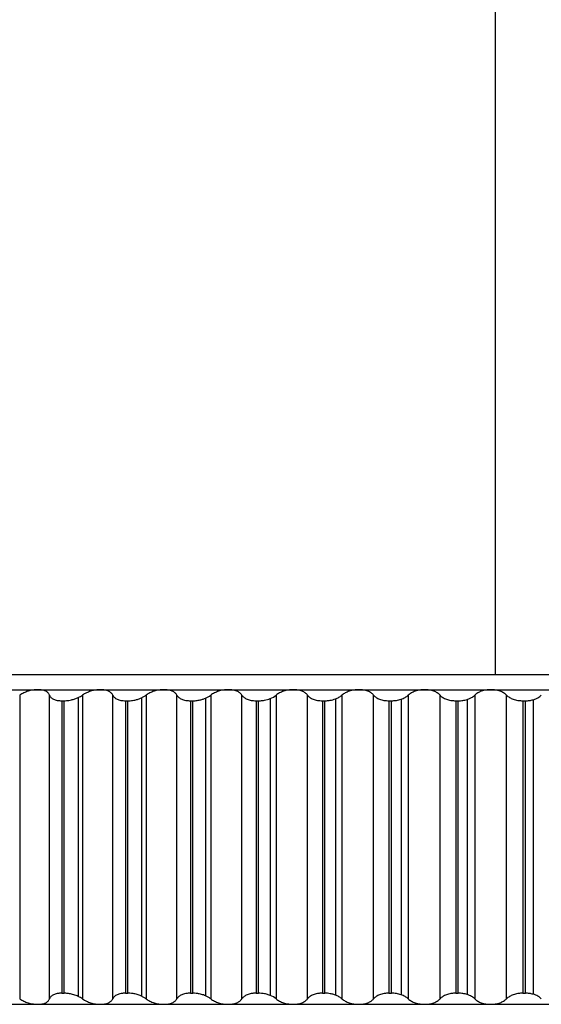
# Paper-space layout '_Posterior' of a CAD drawing. Header units: millimetres. Extents: x -40 to 45, y -10.9 to 46.3.
# Tile 4 of 8: x -12.8 to 1.2, y -8.9 to 17.7. Entities that reach past the tile are written whole.
import ezdxf

# ---------------------------------------------------------------- set-up
doc = ezdxf.new("R2010")
doc.units = ezdxf.units.MM

psp = doc.layouts.new('_Posterior')

# ---------------------------------------------------------------- linework, layer by layer
at = {"color": 7, "linetype": 'Continuous', "lineweight": 25}
for p, q in [((0, 0), (0, 45.5)), ((33.779, 0), (-20.233, 0)), ((-35.5, -0.4), (35.891, -0.4)), ((-12.843, -0.548), (-12.843, -8.752)), ((-12.037, -8.752), (-12.037, -0.548)), ((-11.708, -0.7), (-11.646, -0.7)), ((-11.708, -0.7), (-11.708, -8.6)), ((-11.646, -8.6), (-11.646, -0.7)), ((-11.262, -0.612), (-11.262, -8.688)), ((-11.151, -0.548), (-11.151, -8.752)), ((-10.331, -8.752), (-10.331, -0.548)), ((-9.983, -0.7), (-9.92, -0.7)), ((-9.983, -0.7), (-9.983, -8.6)), ((-9.92, -8.6), (-9.92, -0.7)), ((-9.559, -0.622), (-9.559, -8.678)), ((-9.43, -0.548), (-9.43, -8.752)), ((-8.598, -8.752), (-8.598, -0.548)), ((-8.232, -0.7), (-8.168, -0.7)), ((-8.232, -0.7), (-8.232, -8.6)), ((-8.168, -8.6), (-8.168, -0.7)), ((-7.832, -0.632), (-7.832, -8.668)), ((-7.686, -0.548), (-7.686, -8.752)), ((-6.844, -8.752), (-6.844, -0.548)), ((-6.461, -0.7), (-6.397, -0.7)), ((-6.461, -0.7), (-6.461, -8.6)), ((-6.397, -8.6), (-6.397, -0.7)), ((-6.085, -0.641), (-6.085, -8.659)), ((-5.922, -0.548), (-5.922, -8.752)), ((-5.072, -8.752), (-5.072, -0.548)), ((-4.673, -0.7), (-4.608, -0.7)), ((-4.673, -0.7), (-4.673, -8.6)), ((-4.608, -8.6), (-4.608, -0.7)), ((-4.322, -0.65), (-4.322, -8.65)), ((-4.143, -0.548), (-4.143, -8.752)), ((-3.288, -8.752), (-3.288, -0.548)), ((-2.874, -0.7), (-2.809, -0.7)), ((-2.874, -0.7), (-2.874, -8.6)), ((-2.809, -8.6), (-2.809, -0.7)), ((-2.547, -0.658), (-2.547, -8.642)), ((-2.354, -0.548), (-2.354, -8.752)), ((-1.495, -8.752), (-1.495, -0.548)), ((-1.067, -0.7), (-1.067, -8.6)), ((-1.067, -0.7), (-1.002, -0.7)), ((-1.002, -8.6), (-1.002, -0.7)), ((-0.765, -0.665), (-0.765, -8.635)), ((-0.559, -0.548), (-0.559, -8.752)), ((0.301, -8.752), (0.301, -0.548)), ((0.742, -0.7), (0.742, -8.6)), ((0.742, -0.7), (0.807, -0.7)), ((0.807, -8.6), (0.807, -0.7)), ((1.019, -0.672), (1.019, -8.628)), ((-11.708, -8.6), (-11.646, -8.6)), ((-9.983, -8.6), (-9.92, -8.6)), ((-8.232, -8.6), (-8.168, -8.6)), ((-6.461, -8.6), (-6.397, -8.6)), ((-4.673, -8.6), (-4.608, -8.6)), ((-2.874, -8.6), (-2.809, -8.6)), ((-1.067, -8.6), (-1.002, -8.6)), ((0.742, -8.6), (0.807, -8.6)), ((-35.5, -8.9), (35.5, -8.9))]:
    psp.add_line(p, q, dxfattribs=at)
for points, knots in [([(-12.355, -0.4), (-12.376, -0.401), (-12.418, -0.402), (-12.484, -0.41), (-12.551, -0.423), (-12.637, -0.447), (-12.741, -0.487), (-12.808, -0.527), (-12.843, -0.548)], [0, 0, 0, 0, 0.120692, 0.24373, 0.369847, 0.499724, 0.734336, 1, 1, 1, 1]), ([(-12.037, -0.548), (-12.042, -0.537), (-12.051, -0.515), (-12.075, -0.487), (-12.104, -0.462), (-12.154, -0.434), (-12.232, -0.406), (-12.315, -0.402), (-12.355, -0.4)], [0, 0, 0, 0, 0.136966, 0.265945, 0.387159, 0.500876, 0.756571, 1, 1, 1, 1]), ([(-10.667, -0.4), (-10.688, -0.401), (-10.731, -0.402), (-10.797, -0.41), (-10.865, -0.423), (-10.95, -0.447), (-11.052, -0.487), (-11.117, -0.527), (-11.151, -0.548)], [0, 0, 0, 0, 0.120692, 0.24373, 0.369847, 0.499724, 0.734336, 1, 1, 1, 1]), ([(-10.331, -0.548), (-10.337, -0.537), (-10.348, -0.515), (-10.375, -0.487), (-10.407, -0.462), (-10.459, -0.434), (-10.542, -0.406), (-10.626, -0.402), (-10.667, -0.4)], [0, 0, 0, 0, 0.136966, 0.265945, 0.387159, 0.500876, 0.756571, 1, 1, 1, 1]), ([(-8.953, -0.4), (-8.974, -0.401), (-9.017, -0.402), (-9.084, -0.41), (-9.151, -0.423), (-9.235, -0.447), (-9.335, -0.487), (-9.397, -0.527), (-9.43, -0.548)], [0, 0, 0, 0, 0.120692, 0.24373, 0.369847, 0.499724, 0.734336, 1, 1, 1, 1]), ([(-8.598, -0.548), (-8.605, -0.537), (-8.619, -0.515), (-8.648, -0.487), (-8.683, -0.462), (-8.739, -0.434), (-8.825, -0.406), (-8.911, -0.402), (-8.953, -0.4)], [0, 0, 0, 0, 0.136966, 0.265945, 0.387159, 0.500876, 0.756571, 1, 1, 1, 1]), ([(-7.215, -0.4), (-7.237, -0.401), (-7.28, -0.402), (-7.347, -0.41), (-7.414, -0.423), (-7.497, -0.447), (-7.595, -0.487), (-7.654, -0.527), (-7.686, -0.548)], [0, 0, 0, 0, 0.120692, 0.24373, 0.369847, 0.499725, 0.734336, 1, 1, 1, 1]), ([(-6.844, -0.548), (-6.852, -0.537), (-6.867, -0.515), (-6.9, -0.487), (-6.937, -0.462), (-6.996, -0.434), (-7.085, -0.406), (-7.173, -0.402), (-7.215, -0.4)], [0, 0, 0, 0, 0.136966, 0.265945, 0.387159, 0.500876, 0.756571, 1, 1, 1, 1]), ([(-5.46, -0.4), (-5.481, -0.401), (-5.525, -0.402), (-5.592, -0.41), (-5.658, -0.423), (-5.74, -0.447), (-5.836, -0.487), (-5.892, -0.527), (-5.922, -0.548)], [0, 0, 0, 0, 0.120692, 0.24373, 0.369847, 0.499725, 0.734336, 1, 1, 1, 1]), ([(-5.072, -0.548), (-5.081, -0.537), (-5.099, -0.515), (-5.134, -0.487), (-5.174, -0.462), (-5.235, -0.434), (-5.328, -0.406), (-5.416, -0.402), (-5.46, -0.4)], [0, 0, 0, 0, 0.136966, 0.265945, 0.387159, 0.500876, 0.756571, 1, 1, 1, 1]), ([(-3.69, -0.4), (-3.712, -0.401), (-3.756, -0.402), (-3.823, -0.41), (-3.888, -0.423), (-3.969, -0.447), (-4.062, -0.487), (-4.115, -0.527), (-4.143, -0.548)], [0, 0, 0, 0, 0.120692, 0.24373, 0.369847, 0.499725, 0.734336, 1, 1, 1, 1]), ([(-3.288, -0.548), (-3.298, -0.537), (-3.318, -0.515), (-3.356, -0.487), (-3.397, -0.462), (-3.462, -0.434), (-3.557, -0.406), (-3.647, -0.402), (-3.69, -0.4)], [0, 0, 0, 0, 0.136966, 0.265945, 0.387159, 0.500876, 0.756571, 1, 1, 1, 1]), ([(-1.912, -0.4), (-1.933, -0.401), (-1.978, -0.402), (-2.044, -0.41), (-2.109, -0.423), (-2.187, -0.447), (-2.277, -0.487), (-2.327, -0.527), (-2.354, -0.548)], [0, 0, 0, 0, 0.120692, 0.24373, 0.369847, 0.499725, 0.734336, 1, 1, 1, 1]), ([(-1.495, -0.548), (-1.506, -0.537), (-1.528, -0.515), (-1.568, -0.487), (-1.612, -0.462), (-1.679, -0.434), (-1.778, -0.406), (-1.868, -0.402), (-1.912, -0.4)], [0, 0, 0, 0, 0.136966, 0.265945, 0.387159, 0.500876, 0.756571, 1, 1, 1, 1]), ([(-0.128, -0.4), (-0.15, -0.401), (-0.194, -0.402), (-0.26, -0.41), (-0.324, -0.423), (-0.4, -0.447), (-0.487, -0.487), (-0.534, -0.527), (-0.559, -0.548)], [0, 0, 0, 0, 0.120692, 0.24373, 0.369847, 0.499725, 0.734336, 1, 1, 1, 1]), ([(0.301, -0.548), (0.289, -0.537), (0.266, -0.515), (0.223, -0.487), (0.177, -0.462), (0.107, -0.434), (0.007, -0.406), (-0.084, -0.402), (-0.128, -0.4)], [0, 0, 0, 0, 0.136966, 0.265945, 0.387159, 0.500876, 0.756571, 1, 1, 1, 1]), ([(-12.037, -0.548), (-12.033, -0.559), (-12.024, -0.581), (-12, -0.61), (-11.97, -0.635), (-11.931, -0.657), (-11.886, -0.676), (-11.832, -0.689), (-11.773, -0.698), (-11.729, -0.699), (-11.708, -0.7)], [0, 0, 0, 0, 0.129351, 0.25442, 0.37715, 0.499598, 0.624418, 0.748827, 0.875523, 1, 1, 1, 1]), ([(-11.646, -0.7), (-11.625, -0.699), (-11.582, -0.698), (-11.514, -0.69), (-11.437, -0.674), (-11.349, -0.65), (-11.291, -0.625), (-11.262, -0.612)], [0, 0, 0, 0, 0.164087, 0.329475, 0.500069, 0.748929, 1, 1, 1, 1]), ([(-10.331, -0.548), (-10.325, -0.559), (-10.314, -0.581), (-10.288, -0.61), (-10.254, -0.635), (-10.213, -0.657), (-10.165, -0.676), (-10.11, -0.689), (-10.049, -0.698), (-10.004, -0.699), (-9.983, -0.7)], [0, 0, 0, 0, 0.129351, 0.25442, 0.37715, 0.499598, 0.624418, 0.748827, 0.875523, 1, 1, 1, 1]), ([(-9.92, -0.7), (-9.9, -0.7), (-9.859, -0.699), (-9.796, -0.691), (-9.723, -0.678), (-9.641, -0.656), (-9.587, -0.634), (-9.559, -0.622)], [0, 0, 0, 0, 0.1644083, 0.3300977, 0.5004906, 0.7492354, 1, 1, 1, 1]), ([(-9.559, -0.622), (-9.536, -0.611), (-9.488, -0.588), (-9.45, -0.562), (-9.43, -0.548)], [0, 0, 0, 0, 0.494527, 1, 1, 1, 1]), ([(-8.598, -0.548), (-8.592, -0.559), (-8.579, -0.581), (-8.549, -0.61), (-8.513, -0.635), (-8.47, -0.657), (-8.419, -0.676), (-8.362, -0.689), (-8.299, -0.698), (-8.254, -0.699), (-8.232, -0.7)], [0, 0, 0, 0, 0.129351, 0.25442, 0.37715, 0.499598, 0.624418, 0.748827, 0.875523, 1, 1, 1, 1]), ([(-8.168, -0.7), (-8.149, -0.7), (-8.111, -0.699), (-8.052, -0.692), (-7.985, -0.681), (-7.909, -0.662), (-7.858, -0.642), (-7.832, -0.632)], [0, 0, 0, 0, 0.1647552, 0.3306271, 0.5005826, 0.7492467, 1, 1, 1, 1]), ([(-6.844, -0.548), (-6.836, -0.559), (-6.821, -0.581), (-6.789, -0.61), (-6.751, -0.635), (-6.705, -0.657), (-6.652, -0.676), (-6.593, -0.689), (-6.529, -0.698), (-6.483, -0.699), (-6.461, -0.7)], [0, 0, 0, 0, 0.129351, 0.25442, 0.37715, 0.499598, 0.624418, 0.748827, 0.875523, 1, 1, 1, 1]), ([(-6.397, -0.7), (-6.379, -0.7), (-6.343, -0.699), (-6.289, -0.694), (-6.226, -0.683), (-6.156, -0.667), (-6.109, -0.65), (-6.085, -0.641)], [0, 0, 0, 0, 0.165142, 0.331069, 0.500321, 0.748901, 1, 1, 1, 1]), ([(-5.072, -0.548), (-5.064, -0.559), (-5.047, -0.581), (-5.012, -0.61), (-4.971, -0.635), (-4.923, -0.657), (-4.868, -0.676), (-4.807, -0.689), (-4.742, -0.698), (-4.696, -0.699), (-4.673, -0.7)], [0, 0, 0, 0, 0.129351, 0.25442, 0.37715, 0.499598, 0.624418, 0.748827, 0.875523, 1, 1, 1, 1]), ([(-4.608, -0.7), (-4.592, -0.7), (-4.559, -0.699), (-4.509, -0.695), (-4.452, -0.686), (-4.388, -0.672), (-4.344, -0.657), (-4.322, -0.65)], [0, 0, 0, 0, 0.165587, 0.331482, 0.499829, 0.748288, 1, 1, 1, 1]), ([(-4.322, -0.65), (-4.304, -0.643), (-4.269, -0.629), (-4.223, -0.605), (-4.18, -0.578), (-4.156, -0.558), (-4.143, -0.548)], [0, 0, 0, 0, 0.245352, 0.491555, 0.742022, 1, 1, 1, 1]), ([(-3.288, -0.548), (-3.278, -0.559), (-3.26, -0.581), (-3.222, -0.61), (-3.179, -0.635), (-3.128, -0.657), (-3.072, -0.676), (-3.009, -0.689), (-2.943, -0.698), (-2.897, -0.699), (-2.874, -0.7)], [0, 0, 0, 0, 0.129351, 0.25442, 0.37715, 0.499598, 0.624418, 0.748827, 0.875523, 1, 1, 1, 1]), ([(-2.809, -0.7), (-2.786, -0.699), (-2.74, -0.698), (-2.673, -0.69), (-2.607, -0.677), (-2.567, -0.664), (-2.547, -0.658)], [0, 0, 0, 0, 0.248781, 0.500623, 0.749109, 1, 1, 1, 1]), ([(-2.547, -0.658), (-2.528, -0.651), (-2.489, -0.637), (-2.438, -0.611), (-2.392, -0.581), (-2.367, -0.56), (-2.354, -0.548)], [0, 0, 0, 0, 0.245019, 0.490548, 0.740863, 1, 1, 1, 1]), ([(-1.495, -0.548), (-1.485, -0.559), (-1.464, -0.581), (-1.424, -0.61), (-1.378, -0.635), (-1.326, -0.657), (-1.268, -0.676), (-1.204, -0.689), (-1.137, -0.698), (-1.09, -0.699), (-1.067, -0.7)], [0, 0, 0, 0, 0.129351, 0.25442, 0.37715, 0.499598, 0.624418, 0.748827, 0.875523, 1, 1, 1, 1]), ([(-1.002, -0.7), (-0.981, -0.7), (-0.94, -0.699), (-0.88, -0.692), (-0.821, -0.681), (-0.784, -0.671), (-0.765, -0.665)], [0, 0, 0, 0, 0.248753, 0.495125, 0.743969, 1, 1, 1, 1]), ([(-0.765, -0.665), (-0.751, -0.661), (-0.722, -0.651), (-0.683, -0.634), (-0.64, -0.612), (-0.597, -0.584), (-0.572, -0.56), (-0.559, -0.548)], [0, 0, 0, 0, 0.163505, 0.32904, 0.498253, 0.747427, 1, 1, 1, 1]), ([(0.301, -0.548), (0.312, -0.559), (0.335, -0.581), (0.378, -0.61), (0.426, -0.635), (0.48, -0.657), (0.539, -0.676), (0.604, -0.689), (0.672, -0.698), (0.719, -0.699), (0.742, -0.7)], [0, 0, 0, 0, 0.1293511, 0.2544197, 0.37715, 0.4995979, 0.6244184, 0.7488266, 0.8755232, 1, 1, 1, 1]), ([(0.807, -0.7), (0.826, -0.7), (0.863, -0.699), (0.916, -0.693), (0.969, -0.685), (1.002, -0.676), (1.019, -0.672)], [0, 0, 0, 0, 0.24896, 0.496021, 0.745093, 1, 1, 1, 1]), ([(1.019, -0.672), (1.034, -0.667), (1.066, -0.658), (1.108, -0.64), (1.154, -0.617), (1.199, -0.586), (1.225, -0.561), (1.238, -0.548)], [0, 0, 0, 0, 0.16316, 0.328485, 0.497975, 0.747259, 1, 1, 1, 1]), ([(-12.843, -8.752), (-12.826, -8.763), (-12.791, -8.785), (-12.734, -8.813), (-12.677, -8.838), (-12.595, -8.866), (-12.485, -8.894), (-12.398, -8.898), (-12.355, -8.9)], [0, 0, 0, 0, 0.136966, 0.265945, 0.387159, 0.500876, 0.756571, 1, 1, 1, 1]), ([(-12.355, -8.9), (-12.335, -8.899), (-12.294, -8.898), (-12.237, -8.89), (-12.185, -8.877), (-12.127, -8.853), (-12.068, -8.813), (-12.048, -8.773), (-12.037, -8.752)], [0, 0, 0, 0, 0.120692, 0.24373, 0.369847, 0.499724, 0.734336, 1, 1, 1, 1]), ([(-11.708, -8.6), (-11.722, -8.6), (-11.751, -8.601), (-11.792, -8.605), (-11.837, -8.612), (-11.885, -8.624), (-11.946, -8.648), (-12.006, -8.689), (-12.027, -8.73), (-12.037, -8.752)], [0, 0, 0, 0, 0.082853, 0.165926, 0.250143, 0.37425, 0.499637, 0.745109, 1, 1, 1, 1]), ([(-11.262, -8.688), (-11.281, -8.679), (-11.319, -8.662), (-11.382, -8.641), (-11.458, -8.621), (-11.548, -8.604), (-11.614, -8.601), (-11.646, -8.6)], [0, 0, 0, 0, 0.168358, 0.334164, 0.500441, 0.753784, 1, 1, 1, 1]), ([(-11.151, -8.752), (-11.168, -8.74), (-11.202, -8.718), (-11.242, -8.698), (-11.262, -8.688)], [0, 0, 0, 0, 0.504504, 1, 1, 1, 1]), ([(-11.151, -8.752), (-11.134, -8.763), (-11.101, -8.785), (-11.045, -8.813), (-10.989, -8.838), (-10.909, -8.866), (-10.799, -8.894), (-10.71, -8.898), (-10.667, -8.9)], [0, 0, 0, 0, 0.136966, 0.265945, 0.387159, 0.500876, 0.756571, 1, 1, 1, 1]), ([(-10.667, -8.9), (-10.647, -8.899), (-10.605, -8.898), (-10.547, -8.89), (-10.492, -8.877), (-10.431, -8.853), (-10.368, -8.813), (-10.344, -8.773), (-10.331, -8.752)], [0, 0, 0, 0, 0.120692, 0.24373, 0.369847, 0.499724, 0.734336, 1, 1, 1, 1]), ([(-9.983, -8.6), (-9.997, -8.6), (-10.027, -8.601), (-10.069, -8.605), (-10.115, -8.612), (-10.165, -8.624), (-10.229, -8.648), (-10.294, -8.689), (-10.318, -8.73), (-10.331, -8.752)], [0, 0, 0, 0, 0.082853, 0.165927, 0.250143, 0.37425, 0.499637, 0.745109, 1, 1, 1, 1]), ([(-9.559, -8.678), (-9.578, -8.67), (-9.614, -8.655), (-9.672, -8.636), (-9.743, -8.618), (-9.827, -8.603), (-9.889, -8.601), (-9.92, -8.6)], [0, 0, 0, 0, 0.168764, 0.33479, 0.5008, 0.753193, 1, 1, 1, 1]), ([(-9.43, -8.752), (-9.45, -8.738), (-9.488, -8.712), (-9.536, -8.689), (-9.559, -8.678)], [0, 0, 0, 0, 0.505473, 1, 1, 1, 1]), ([(-9.43, -8.752), (-9.414, -8.763), (-9.382, -8.785), (-9.329, -8.813), (-9.274, -8.838), (-9.194, -8.866), (-9.086, -8.894), (-8.996, -8.898), (-8.953, -8.9)], [0, 0, 0, 0, 0.136966, 0.265945, 0.387159, 0.500876, 0.756571, 1, 1, 1, 1]), ([(-8.953, -8.9), (-8.932, -8.899), (-8.889, -8.898), (-8.829, -8.89), (-8.773, -8.877), (-8.709, -8.853), (-8.641, -8.813), (-8.613, -8.773), (-8.598, -8.752)], [0, 0, 0, 0, 0.120692, 0.24373, 0.369847, 0.499724, 0.734336, 1, 1, 1, 1]), ([(-8.232, -8.6), (-8.247, -8.6), (-8.277, -8.601), (-8.32, -8.605), (-8.368, -8.612), (-8.419, -8.624), (-8.486, -8.648), (-8.555, -8.689), (-8.584, -8.73), (-8.598, -8.752)], [0, 0, 0, 0, 0.082853, 0.165927, 0.250144, 0.37425, 0.499637, 0.745109, 1, 1, 1, 1]), ([(-7.832, -8.668), (-7.849, -8.661), (-7.883, -8.648), (-7.938, -8.631), (-8.004, -8.615), (-8.082, -8.603), (-8.14, -8.601), (-8.168, -8.6)], [0, 0, 0, 0, 0.168484, 0.334448, 0.500302, 0.752584, 1, 1, 1, 1]), ([(-7.686, -8.752), (-7.708, -8.736), (-7.75, -8.705), (-7.805, -8.68), (-7.832, -8.668)], [0, 0, 0, 0, 0.506467, 1, 1, 1, 1]), ([(-7.686, -8.752), (-7.67, -8.763), (-7.64, -8.785), (-7.588, -8.813), (-7.535, -8.838), (-7.457, -8.866), (-7.349, -8.894), (-7.259, -8.898), (-7.215, -8.9)], [0, 0, 0, 0, 0.136966, 0.265945, 0.387159, 0.500876, 0.756571, 1, 1, 1, 1]), ([(-7.215, -8.9), (-7.194, -8.899), (-7.151, -8.898), (-7.09, -8.89), (-7.032, -8.877), (-6.965, -8.853), (-6.893, -8.813), (-6.861, -8.773), (-6.844, -8.752)], [0, 0, 0, 0, 0.120692, 0.24373, 0.369847, 0.499724, 0.734336, 1, 1, 1, 1]), ([(-6.461, -8.6), (-6.476, -8.6), (-6.506, -8.601), (-6.55, -8.605), (-6.599, -8.612), (-6.652, -8.624), (-6.721, -8.648), (-6.795, -8.689), (-6.827, -8.73), (-6.844, -8.752)], [0, 0, 0, 0, 0.082854, 0.165927, 0.250144, 0.37425, 0.499637, 0.745109, 1, 1, 1, 1]), ([(-6.085, -8.659), (-6.101, -8.653), (-6.132, -8.641), (-6.182, -8.627), (-6.243, -8.613), (-6.316, -8.602), (-6.37, -8.601), (-6.397, -8.6)], [0, 0, 0, 0, 0.167666, 0.333376, 0.499237, 0.752052, 1, 1, 1, 1]), ([(-5.922, -8.752), (-5.907, -8.763), (-5.879, -8.785), (-5.829, -8.813), (-5.777, -8.838), (-5.701, -8.866), (-5.594, -8.894), (-5.504, -8.898), (-5.46, -8.9)], [0, 0, 0, 0, 0.136966, 0.265945, 0.387158, 0.500876, 0.756571, 1, 1, 1, 1]), ([(-5.46, -8.9), (-5.438, -8.899), (-5.395, -8.898), (-5.332, -8.89), (-5.272, -8.877), (-5.203, -8.853), (-5.127, -8.813), (-5.091, -8.773), (-5.072, -8.752)], [0, 0, 0, 0, 0.120692, 0.24373, 0.369847, 0.499724, 0.734336, 1, 1, 1, 1]), ([(-4.673, -8.6), (-4.688, -8.6), (-4.719, -8.601), (-4.763, -8.605), (-4.813, -8.612), (-4.868, -8.624), (-4.94, -8.648), (-5.018, -8.689), (-5.054, -8.73), (-5.072, -8.752)], [0, 0, 0, 0, 0.082854, 0.165928, 0.250145, 0.374251, 0.499637, 0.745109, 1, 1, 1, 1]), ([(-4.322, -8.65), (-4.336, -8.645), (-4.365, -8.635), (-4.411, -8.623), (-4.467, -8.611), (-4.534, -8.602), (-4.584, -8.601), (-4.608, -8.6)], [0, 0, 0, 0, 0.167051, 0.332615, 0.498513, 0.751612, 1, 1, 1, 1]), ([(-4.143, -8.752), (-4.156, -8.742), (-4.18, -8.722), (-4.223, -8.695), (-4.269, -8.671), (-4.304, -8.657), (-4.322, -8.65)], [0, 0, 0, 0, 0.257978, 0.508445, 0.754648, 1, 1, 1, 1]), ([(-4.143, -8.752), (-4.129, -8.763), (-4.103, -8.785), (-4.055, -8.813), (-4.004, -8.838), (-3.93, -8.866), (-3.825, -8.894), (-3.735, -8.898), (-3.69, -8.9)], [0, 0, 0, 0, 0.136966, 0.265945, 0.387158, 0.500876, 0.756571, 1, 1, 1, 1]), ([(-3.69, -8.9), (-3.669, -8.899), (-3.625, -8.898), (-3.561, -8.89), (-3.5, -8.877), (-3.428, -8.853), (-3.348, -8.813), (-3.309, -8.773), (-3.288, -8.752)], [0, 0, 0, 0, 0.120692, 0.24373, 0.369847, 0.499724, 0.734336, 1, 1, 1, 1]), ([(-2.874, -8.6), (-2.889, -8.6), (-2.92, -8.601), (-2.965, -8.605), (-3.016, -8.612), (-3.071, -8.624), (-3.146, -8.648), (-3.228, -8.689), (-3.268, -8.73), (-3.288, -8.752)], [0, 0, 0, 0, 0.082854, 0.165928, 0.250145, 0.374251, 0.499637, 0.745109, 1, 1, 1, 1]), ([(-2.547, -8.642), (-2.567, -8.636), (-2.607, -8.623), (-2.673, -8.61), (-2.74, -8.602), (-2.786, -8.601), (-2.809, -8.6)], [0, 0, 0, 0, 0.249414, 0.498023, 0.751191, 1, 1, 1, 1]), ([(-2.354, -8.752), (-2.367, -8.74), (-2.392, -8.719), (-2.438, -8.689), (-2.489, -8.663), (-2.528, -8.649), (-2.547, -8.642)], [0, 0, 0, 0, 0.259137, 0.509452, 0.754981, 1, 1, 1, 1]), ([(-2.354, -8.752), (-2.341, -8.763), (-2.316, -8.785), (-2.27, -8.813), (-2.222, -8.838), (-2.15, -8.866), (-2.047, -8.894), (-1.956, -8.898), (-1.912, -8.9)], [0, 0, 0, 0, 0.136966, 0.265945, 0.387158, 0.500876, 0.756571, 1, 1, 1, 1]), ([(-1.912, -8.9), (-1.89, -8.899), (-1.846, -8.898), (-1.781, -8.89), (-1.719, -8.877), (-1.644, -8.853), (-1.561, -8.813), (-1.518, -8.773), (-1.495, -8.752)], [0, 0, 0, 0, 0.120692, 0.24373, 0.369847, 0.499724, 0.734336, 1, 1, 1, 1]), ([(-1.067, -8.6), (-1.083, -8.6), (-1.113, -8.601), (-1.159, -8.605), (-1.211, -8.612), (-1.267, -8.624), (-1.344, -8.648), (-1.43, -8.689), (-1.473, -8.73), (-1.495, -8.752)], [0, 0, 0, 0, 0.082854, 0.165928, 0.250145, 0.374251, 0.499637, 0.745109, 1, 1, 1, 1]), ([(-0.765, -8.635), (-0.784, -8.63), (-0.82, -8.619), (-0.879, -8.609), (-0.94, -8.601), (-0.981, -8.6), (-1.002, -8.6)], [0, 0, 0, 0, 0.249332, 0.498049, 0.750899, 1, 1, 1, 1]), ([(-0.559, -8.752), (-0.572, -8.74), (-0.597, -8.716), (-0.646, -8.685), (-0.701, -8.657), (-0.744, -8.642), (-0.765, -8.635)], [0, 0, 0, 0, 0.253141, 0.502448, 0.754148, 1, 1, 1, 1]), ([(-0.559, -8.752), (-0.547, -8.763), (-0.523, -8.785), (-0.48, -8.813), (-0.434, -8.838), (-0.364, -8.866), (-0.263, -8.894), (-0.172, -8.898), (-0.128, -8.9)], [0, 0, 0, 0, 0.136966, 0.265945, 0.387158, 0.500875, 0.756571, 1, 1, 1, 1]), ([(-0.128, -8.9), (-0.106, -8.899), (-0.062, -8.898), (0.003, -8.89), (0.067, -8.877), (0.143, -8.853), (0.23, -8.813), (0.276, -8.773), (0.301, -8.752)], [0, 0, 0, 0, 0.120692, 0.24373, 0.369847, 0.499724, 0.734336, 1, 1, 1, 1]), ([(0.742, -8.6), (0.727, -8.6), (0.696, -8.601), (0.65, -8.605), (0.598, -8.612), (0.54, -8.624), (0.461, -8.648), (0.372, -8.689), (0.325, -8.73), (0.301, -8.752)], [0, 0, 0, 0, 0.082854, 0.165928, 0.250146, 0.374251, 0.499638, 0.745109, 1, 1, 1, 1]), ([(1.019, -8.628), (1.002, -8.624), (0.969, -8.615), (0.916, -8.607), (0.863, -8.601), (0.826, -8.6), (0.807, -8.6)], [0, 0, 0, 0, 0.2549067, 0.5039788, 0.7510397, 1, 1, 1, 1]), ([(1.238, -8.752), (1.229, -8.743), (1.213, -8.726), (1.182, -8.702), (1.142, -8.676), (1.089, -8.65), (1.042, -8.635), (1.019, -8.628)], [0, 0, 0, 0, 0.16969, 0.336578, 0.502235, 0.754075, 1, 1, 1, 1])]:
    psp.add_open_spline(points, degree=3, knots=knots, dxfattribs=at)
for points in [[(-11.262, -0.612), (-11.221, -0.593), (-11.184, -0.571), (-11.151, -0.548)], [(-7.832, -0.632), (-7.776, -0.608), (-7.727, -0.58), (-7.686, -0.548)], [(-6.085, -0.641), (-6.021, -0.616), (-5.966, -0.584), (-5.922, -0.548)], [(-5.922, -8.752), (-5.966, -8.716), (-6.021, -8.684), (-6.085, -8.659)]]:
    psp.add_open_spline(points, degree=3, dxfattribs=at)

doc.saveas('drawing.dxf')
